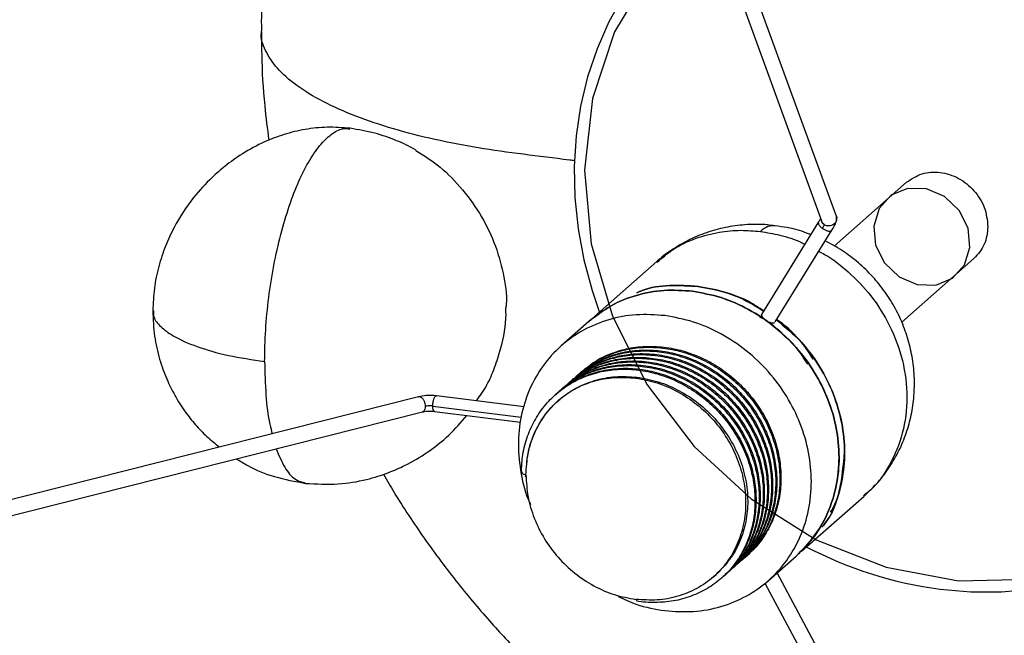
# Paper-space layout '_Dimétrica' of a CAD drawing. Header units: millimetres. Extents: x -377 to 123, y -324 to 160.
# Tile 3 of 7: x -206 to -80, y -97 to -19. Entities that reach past the tile are written whole.
import ezdxf

# ---------------------------------------------------------------- set-up
doc = ezdxf.new("R2010")
doc.units = ezdxf.units.MM

psp = doc.layouts.new('_Dimétrica')

# ---------------------------------------------------------------- linework, layer by layer
at = {"color": 7, "linetype": 'Continuous', "lineweight": 25}
for p, q in [((-101.69, -43.72), (-111.73, -16.18)), ((-113.72, -16.55), (-103.57, -44.41)), ((-175.11, -20.28), (-175.09, -20.17)), ((-92.7, -39.47), (-101.94, -47.62)), ((-103.95, -44.53), (-111.24, -56.35)), ((-109.48, -57.3), (-102.24, -45.58)), ((-102.28, -45.63), (-102.24, -45.53)), ((-124.61, -49.61), (-132.56, -56.62)), ((-93.33, -57.36), (-84.1, -49.22)), ((-121.01, -52.72), (-119.34, -52.77)), ((-120.04, -53.39), (-121.73, -53.35)), ((-114.49, -54.02), (-114.98, -53.89)), ((-115.2, -54.64), (-115.69, -54.52)), ((-110.83, -55.68), (-110.98, -55.9)), ((-133.27, -57.25), (-136.81, -60.37)), ((-110.69, -57.1), (-111.44, -56.69)), ((-134.73, -64.12), (-134.86, -64.23)), ((-134.21, -63.65), (-134.34, -63.77)), ((-135.79, -65.06), (-135.93, -65.17)), ((-135.26, -64.59), (-135.4, -64.71)), ((-127.16, -64.38), (-127.29, -64.5)), ((-137.38, -66.46), (-137.51, -66.57)), ((-136.86, -65.99), (-136.99, -66.11)), ((-136.32, -65.52), (-136.45, -65.64)), ((-155.04, -66.88), (-314.84, -107.25)), ((-141.55, -68.17), (-152.75, -66.76)), ((-137.15, -67.33), (-137.21, -67.39)), ((-314.35, -109.19), (-154.55, -68.82)), ((-153.23, -68.07), (-141.94, -69.49)), ((-153, -68.75), (-142, -70.13)), ((-141.78, -76.51), (-141.92, -76.63)), ((-141.92, -76.63), (-141.32, -76.87)), ((-141.36, -77.13), (-141.35, -76.86)), ((-106.11, -86.62), (-98.15, -79.61)), ((-113.68, -87.72), (-114.11, -88.03)), ((-113.68, -87.72), (-113.55, -87.6)), ((-113.15, -87.25), (-113.12, -87.22)), ((-110.35, -90.37), (-106.81, -87.25)), ((-115.28, -89.13), (-115.14, -89.01)), ((-114.74, -88.65), (-114.61, -88.54)), ((-114.21, -88.19), (-114.08, -88.07)), ((-117.37, -89.89), (-117.04, -89.6)), ((-116.33, -90.06), (-116.2, -89.94)), ((-115.8, -89.59), (-115.67, -89.47)), ((-102.21, -102.52), (-109.23, -89.38)), ((-110.81, -90.69), (-103.98, -103.47))]:
    psp.add_line(p, q, dxfattribs=at)
at = {"color": 7, "linetype": 'Continuous', "lineweight": 25, "flags": 128}
for points in [[(-102.55, 2.37), (-105.62, 1.66), (-109.2, 0.5), (-112.63, -0.97), (-115.89, -2.74), (-118.96, -4.81), (-121.82, -7.15), (-124.44, -9.75), (-126.81, -12.6), (-128.9, -15.67), (-130.72, -18.94), (-132.24, -22.39), (-133.45, -25.99), (-134.34, -29.72), (-134.91, -33.55), (-135.16, -37.46), (-135.08, -41.42), (-134.67, -45.4), (-133.93, -49.37), (-132.88, -53.3), (-131.92, -56.11)], [(-88.4, -91.48), (-84.49, -91.81), (-80.6, -91.8), (-76.77, -91.47), (-73.02, -90.8), (-69.38, -89.8), (-65.87, -88.49), (-62.52, -86.87), (-59.35, -84.94), (-56.38, -82.74), (-53.64, -80.26), (-51.15, -77.54), (-48.91, -74.58), (-46.95, -71.4), (-45.28, -68.04), (-43.92, -64.51), (-42.86, -60.84), (-42.13, -57.06), (-41.72, -53.18), (-41.64, -49.25), (-41.89, -45.27), (-41.96, -44.57)]]:
    psp.add_lwpolyline(points, dxfattribs=at)
at = {"color": 7, "linetype": 'Continuous', "flags": 128}
for points in [[(-76.24, -0.92), (-85.39, 1.71), (-94.65, 2.48), (-103.64, 1.33), (-111.98, -1.67), (-119.35, -6.4), (-125.44, -12.67), (-130, -20.23), (-132.83, -28.77), (-133.84, -37.92), (-132.97, -47.33), (-130.26, -56.6), (-125.82, -65.36), (-119.84, -73.24), (-112.55, -79.93), (-104.26, -85.15), (-95.31, -88.68), (-86.06, -90.39), (-76.89, -90.2)], [(-84.86, -45.35), (-86, -43.07), (-87.87, -41.3), (-90.17, -40.31), (-92.57, -40.25), (-94.69, -41.13), (-96.21, -42.82), (-96.9, -45.06), (-96.66, -47.5), (-95.52, -49.78), (-93.66, -51.55), (-91.35, -52.54), (-88.96, -52.6), (-86.84, -51.72), (-85.32, -50.03), (-84.62, -47.8), (-84.86, -45.35)]]:
    psp.add_lwpolyline(points, dxfattribs=at)
at = {"color": 7, "linetype": 'Continuous', "lineweight": 25}
psp.add_arc((-81.85, -41.11), 50.79, 242.2205, 262.5899, dxfattribs=at)
for points, knots in [([(-106.78, 128.01), (-103.59, 127.56), (-97.03, 126.63), (-86.97, 124.54), (-76.45, 121.8), (-65.51, 118.28), (-54.85, 114.17), (-44.55, 109.53), (-34.66, 104.46), (-24.63, 98.63), (-14.52, 91.99), (-4.39, 84.51), (5.66, 76.16), (15.54, 66.9), (25.15, 56.73), (34.38, 45.66), (43.09, 33.71), (51.18, 20.92), (58.5, 7.36), (64.95, -6.89), (70.4, -21.72), (74.76, -37.01), (77.93, -52.62), (79.87, -68.38), (80.52, -84.15), (79.87, -99.76), (77.93, -115.04), (74.76, -129.84), (70.4, -144.03), (64.95, -157.49), (58.5, -170.12), (51.18, -181.84), (43.08, -192.57), (34.58, -202.2), (28.43, -207.84), (25.48, -210.53)], [0, 0, 0, 0, 0.021763, 0.044639, 0.068681, 0.093938, 0.120457, 0.143551, 0.16757, 0.19253, 0.218442, 0.245311, 0.273132, 0.301896, 0.331581, 0.362157, 0.39358, 0.425798, 0.458745, 0.492343, 0.526504, 0.561129, 0.59611, 0.631333, 0.666678, 0.702023, 0.737246, 0.772228, 0.806852, 0.841013, 0.874612, 0.907558, 0.939776, 0.9712, 1, 1, 1, 1]), ([(32.47, -203.98), (34.69, -201.69), (39.08, -197.15), (44.98, -190.05), (50.28, -182.93), (55.02, -175.74), (60.07, -167.15), (65.2, -156.92), (70.09, -144.91), (74.07, -132.45), (76.88, -120.64), (78.76, -109.54), (79.91, -99.2), (80.37, -90.43), (80.45, -83.37), (80.37, -78.29), (80.17, -73.63), (79.92, -69.75), (79.65, -66.5), (79.33, -63.3), (78.9, -59.55), (78.3, -55.13), (77.53, -50.33), (76.63, -45.49), (75.63, -40.75), (73.92, -33.52), (71.22, -23.89), (66.93, -11.46), (61.67, 1.13), (55.36, 13.87), (48.22, 26.22), (40.29, 38.12), (31.6, 49.51), (22.21, 60.33), (12.16, 70.53), (1.51, 80.06), (-9.69, 88.86), (-21.39, 96.9), (-33.52, 104.13), (-44.97, 109.98), (-55.6, 114.66), (-65.35, 118.39), (-73, 120.87), (-78.41, 122.43), (-81.46, 123.26), (-84.71, 124.08), (-88.6, 125), (-93.57, 126.05), (-99.69, 127.17), (-104.13, 127.78), (-106.53, 128.11)], [0, 0, 0, 0, 0.023468, 0.046456, 0.067934, 0.088716, 0.109507, 0.140684, 0.171871, 0.203067, 0.234313, 0.258095, 0.282366, 0.307212, 0.319137, 0.331192, 0.34228, 0.351145, 0.357858, 0.364551, 0.373125, 0.383572, 0.394898, 0.406004, 0.416887, 0.427545, 0.455923, 0.483741, 0.514925, 0.54608, 0.57723, 0.60836, 0.639489, 0.670603, 0.701701, 0.732795, 0.763879, 0.794948, 0.826008, 0.857061, 0.880249, 0.903565, 0.927116, 0.934597, 0.941725, 0.94858, 0.957368, 0.96902, 0.983319, 1, 1, 1, 1]), ([(-57.95, -284.12), (-55.01, -281.42), (-48.86, -275.78), (-40.36, -266.16), (-32.26, -255.42), (-24.94, -243.7), (-18.49, -231.08), (-13.04, -217.62), (-8.68, -203.43), (-5.5, -188.62), (-3.57, -173.34), (-2.92, -157.74), (-3.57, -141.97), (-5.5, -126.2), (-8.68, -110.6), (-13.04, -95.31), (-18.49, -80.47), (-24.94, -66.22), (-32.26, -52.66), (-40.35, -39.87), (-49.06, -27.92), (-58.29, -16.85), (-67.9, -6.69), (-77.78, 2.57), (-87.83, 10.93), (-97.95, 18.41), (-108.07, 25.04), (-118.1, 30.87), (-127.99, 35.95), (-138.29, 40.58), (-148.95, 44.69), (-159.89, 48.21), (-170.4, 50.95), (-180.47, 53.05), (-187.03, 53.97), (-190.22, 54.42)], [0, 0, 0, 0, 0.0288, 0.060224, 0.092442, 0.125388, 0.158987, 0.193148, 0.227772, 0.262754, 0.297977, 0.333322, 0.368667, 0.40389, 0.438871, 0.473496, 0.507657, 0.541255, 0.574202, 0.60642, 0.637843, 0.668419, 0.698104, 0.726868, 0.754689, 0.781558, 0.80747, 0.83243, 0.856449, 0.879543, 0.906062, 0.931319, 0.955361, 0.978237, 1, 1, 1, 1]), ([(-153.98, 42.23), (-154.49, 41.59), (-156.13, 39.55), (-158.49, 36.1), (-161.11, 31.92), (-163.57, 27.54), (-166.13, 22.35), (-168.33, 17.06), (-170.04, 12.17), (-171.29, 8.06), (-172.36, 3.94), (-173.07, 0.63), (-173.52, -1.8), (-173.77, -3.27), (-174, -4.76), (-174.23, -6.4), (-174.48, -8.49), (-174.77, -11.33), (-175.01, -15.09), (-175.15, -18.14), (-175.11, -19.94), (-175.1, -20.17)], [0, 0, 0, 0, 0.037078, 0.117893, 0.187152, 0.258654, 0.343595, 0.446787, 0.514504, 0.5752, 0.638941, 0.704494, 0.726594, 0.748817, 0.771161, 0.793628, 0.822468, 0.864802, 0.920579, 0.98972, 1, 1, 1, 1]), ([(-98.12, 13.74), (-97.94, 13.62), (-93.93, 10.93), (-86.52, 5), (-76, -4.08), (-66.1, -13.91), (-56.82, -24.32), (-48.21, -35.31), (-40.32, -46.79), (-33.18, -58.72), (-26.84, -71.03), (-22.12, -81.87), (-18.66, -91.06), (-16.13, -98.59), (-13.85, -106.4), (-11.83, -114.5), (-10.17, -122.59), (-8.93, -130.26), (-8.12, -136.77), (-7.61, -142.18), (-7.29, -146.93), (-7.07, -152), (-6.98, -157.82), (-7.1, -164.86), (-7.57, -172.63), (-8.43, -180.7), (-9.86, -190.14), (-12.17, -200.99), (-15.74, -213.2), (-20.19, -225.01), (-25.72, -236.81), (-32.45, -248.52), (-38.64, -257.37), (-43.52, -263.51), (-46.15, -266.66), (-47.92, -268.57), (-48.55, -269.27)], [0, 0, 0, 0, 0.001992, 0.043043, 0.084117, 0.12521, 0.166306, 0.207421, 0.248556, 0.28969, 0.330849, 0.372008, 0.395539, 0.41921, 0.443766, 0.469304, 0.495323, 0.51929, 0.540808, 0.555947, 0.569685, 0.585055, 0.60335, 0.624242, 0.65127, 0.676977, 0.701422, 0.742597, 0.783748, 0.824906, 0.866038, 0.912109, 0.95881, 0.973705, 0.990488, 1, 1, 1, 1]), ([(-135.1, -36.72), (-135.32, -36.69), (-137.51, -36.41), (-141.65, -35.9), (-147.53, -35.11), (-153.1, -34.02), (-158.37, -32.67), (-163.18, -31.04), (-167.36, -29.18), (-170.73, -27.11), (-173.24, -24.91), (-174.66, -22.63), (-175.25, -21.07), (-175.11, -20.3), (-175.11, -20.28)], [0, 0, 0, 0, 0.010525, 0.102639, 0.194283, 0.288155, 0.385587, 0.485879, 0.588185, 0.691545, 0.794942, 0.897354, 0.997816, 1, 1, 1, 1]), ([(-175.1, -20.28), (-175.1, -21.22), (-175.08, -24.37), (-174.83, -29), (-174.35, -32.63), (-174.16, -34.1)], [0, 0, 0, 0, 0.202152, 0.676891, 1, 1, 1, 1]), ([(-163.79, -32.57), (-164.76, -32.5), (-166.67, -32.35), (-169.51, -32.65), (-172.2, -33.3), (-174.9, -34.33), (-177.43, -35.69), (-179.64, -37.27), (-181.75, -39.11), (-184.07, -41.64), (-186.03, -44.64), (-187.42, -47.65), (-188.28, -50.24), (-188.86, -53.02), (-188.94, -54.93), (-188.98, -55.89)], [0, 0, 0, 0, 0.075848, 0.150204, 0.22228, 0.291283, 0.37507, 0.445995, 0.502792, 0.593829, 0.712566, 0.780262, 0.851519, 0.925191, 1, 1, 1, 1]), ([(-174.7, -62.38), (-174.67, -61.04), (-174.62, -58.37), (-174.21, -54.19), (-173.56, -50.06), (-172.66, -46.11), (-171.58, -42.45), (-170.33, -39.22), (-168.95, -36.54), (-167.49, -34.48), (-166.01, -33.13), (-164.76, -32.49), (-164.05, -32.62), (-163.8, -32.67)], [0, 0, 0, 0, 0.094892, 0.189677, 0.284409, 0.379268, 0.47415, 0.568909, 0.66366, 0.758537, 0.853403, 0.948141, 1, 1, 1, 1]), ([(-155.37, -35.38), (-155.42, -35.35), (-156.2, -34.85), (-157.95, -34.08), (-160.7, -33.08), (-162.73, -32.75), (-163.79, -32.57)], [0, 0, 0, 0, 0.020912, 0.311285, 0.63948, 1, 1, 1, 1]), ([(-155.39, -35.41), (-154.47, -35.97), (-152.48, -37.19), (-149.66, -39.99), (-147.17, -43.36), (-145.28, -47.13), (-144.17, -51.06), (-143.72, -53.93), (-143.87, -55.35), (-143.88, -55.5)], [0, 0, 0, 0, 0.142398, 0.309091, 0.476654, 0.644171, 0.812072, 0.980016, 1, 1, 1, 1]), ([(-101.7, -43.73), (-101.69, -43.75), (-101.63, -43.87), (-101.62, -44.13), (-101.7, -44.45), (-101.87, -44.73), (-102.13, -44.94), (-102.45, -45.06), (-102.69, -45.05), (-102.8, -45.04)], [0, 0, 0, 0, 0.034178, 0.2026, 0.363005, 0.509826, 0.665053, 0.831509, 1, 1, 1, 1]), ([(-102.25, -45.59), (-102.05, -45.26), (-101.77, -44.76), (-101.61, -44.19), (-101.65, -43.92), (-101.67, -43.78)], [0, 0, 0, 0, 0.508006, 0.757581, 1, 1, 1, 1]), ([(-109.51, -45.05), (-109.83, -45), (-111, -44.82), (-113.03, -44.84), (-115.55, -45.13), (-117.99, -45.76), (-120.32, -46.69), (-122.47, -47.93), (-123.91, -48.94), (-124.56, -49.58), (-124.63, -49.65)], [0, 0, 0, 0, 0.060367, 0.216366, 0.371543, 0.525721, 0.678805, 0.830778, 0.981699, 1, 1, 1, 1]), ([(-109.51, -45.03), (-109.81, -45.03), (-110.41, -45.01), (-111.06, -45.5), (-111.38, -45.75)], [0, 0, 0, 0, 0.4936066, 1, 1, 1, 1]), ([(-104.96, -46.17), (-105.13, -46.1), (-106.09, -45.68), (-107.62, -45.28), (-108.99, -45.11), (-109.51, -45.05)], [0, 0, 0, 0, 0.120503, 0.665636, 1, 1, 1, 1]), ([(-103.9, -44.48), (-103.94, -44.53), (-103.99, -44.6), (-103.97, -44.74), (-103.93, -44.87), (-103.84, -45), (-103.7, -45.17), (-103.55, -45.29), (-103.45, -45.37)], [0, 0, 0, 0, 0.235606, 0.363365, 0.494595, 0.626614, 0.756648, 1, 1, 1, 1]), ([(-103.69, -44.1), (-103.69, -44.1), (-103.7, -44.11), (-103.75, -44.2), (-103.83, -44.34), (-103.9, -44.46), (-103.94, -44.53)], [0, 0, 0, 0, 0.02959, 0.336905, 0.661811, 1, 1, 1, 1]), ([(-103.22, -44.87), (-103.3, -44.8), (-103.46, -44.68), (-103.53, -44.49), (-103.56, -44.4)], [0, 0, 0, 0, 0.540142, 1, 1, 1, 1]), ([(-103.45, -45.37), (-103.41, -45.31), (-103.34, -45.18), (-103.26, -45.04), (-103.22, -44.92), (-103.22, -44.89), (-103.22, -44.87)], [0, 0, 0, 0, 0.245973, 0.5, 0.754027, 1, 1, 1, 1]), ([(-102.8, -45.04), (-102.88, -45.03), (-103.03, -44.99), (-103.16, -44.91), (-103.22, -44.87)], [0, 0, 0, 0, 0.514821, 1, 1, 1, 1]), ([(-124.55, -49.68), (-123.92, -49.13), (-122.46, -47.84), (-119.72, -46.58), (-116.76, -45.79), (-113.98, -45.53), (-112.21, -45.68), (-111.38, -45.75)], [0, 0, 0, 0, 0.180628, 0.422343, 0.63854, 0.83041, 1, 1, 1, 1]), ([(-111.38, -45.75), (-110.55, -45.9), (-108.79, -46.2), (-106.87, -46.78), (-105.85, -47.31), (-105.71, -47.39)], [0, 0, 0, 0, 0.431476, 0.919636, 1, 1, 1, 1]), ([(-103.45, -45.37), (-103.34, -45.44), (-103.17, -45.54), (-102.94, -45.64), (-102.76, -45.69), (-102.6, -45.71), (-102.42, -45.71), (-102.34, -45.66), (-102.28, -45.63)], [0, 0, 0, 0, 0.243352, 0.373386, 0.505405, 0.636635, 0.764394, 1, 1, 1, 1]), ([(-97.15, -78.6), (-96.88, -78.33), (-96.03, -77.5), (-94.85, -75.87), (-93.63, -73.78), (-92.7, -71.53), (-92.06, -69.2), (-91.76, -67.07), (-91.67, -64.88), (-91.81, -62.68), (-92.28, -60.23), (-93.04, -57.88), (-94.09, -55.61), (-95.41, -53.47), (-97, -51.5), (-98.83, -49.72), (-100.85, -48.17), (-102.35, -47.36), (-103.09, -46.96)], [0, 0, 0, 0, 0.030461, 0.095534, 0.160358, 0.225039, 0.289691, 0.354427, 0.397025, 0.464903, 0.530342, 0.596228, 0.662568, 0.729377, 0.796645, 0.864337, 0.93238, 1, 1, 1, 1]), ([(-103.93, -48.31), (-103.68, -48.43), (-102.32, -49.11), (-99.99, -50.96), (-97.1, -53.98), (-94.68, -57.83), (-93.05, -62.27), (-92.48, -66.99), (-93.05, -71.57), (-94.71, -75.56), (-96.52, -78.23), (-97.9, -79.29), (-98.21, -79.53)], [0, 0, 0, 0, 0.021971, 0.119665, 0.227534, 0.344534, 0.468526, 0.596334, 0.724142, 0.848134, 0.965134, 1, 1, 1, 1]), ([(-119.34, -52.77), (-120.55, -52.69), (-122.99, -52.55), (-125.65, -52.92), (-126.94, -53.48), (-127.16, -53.58)], [0, 0, 0, 0, 0.453191, 0.906383, 1, 1, 1, 1]), ([(-127.16, -53.58), (-126.94, -53.48), (-125.65, -52.92), (-122.99, -52.55), (-120.55, -52.69), (-119.34, -52.77)], [0, 0, 0, 0, 0.093617, 0.546809, 1, 1, 1, 1]), ([(-110.97, -55.91), (-111.37, -55.63), (-112.83, -54.62), (-115.67, -53.46), (-118.11, -53), (-119.34, -52.77)], [0, 0, 0, 0, 0.157278, 0.578639, 1, 1, 1, 1]), ([(-119.34, -52.77), (-117.69, -53.07), (-114.77, -53.61), (-112.13, -55.22), (-110.98, -55.93)], [0, 0, 0, 0, 0.562351, 1, 1, 1, 1]), ([(-119.34, -52.77), (-118.11, -53), (-115.67, -53.46), (-112.83, -54.62), (-111.37, -55.63), (-110.97, -55.91)], [0, 0, 0, 0, 0.421361, 0.8427219, 1, 1, 1, 1]), ([(-188.98, -55.89), (-188.94, -56.98), (-188.85, -59.06), (-188.19, -61.99), (-187.29, -64.51), (-186.18, -66.77), (-184.94, -68.73), (-183.54, -70.47), (-182.11, -72.01), (-181.01, -72.87), (-180.46, -73.3)], [0, 0, 0, 0, 0.163622, 0.313638, 0.44737, 0.56305, 0.687654, 0.791962, 0.89624, 1, 1, 1, 1]), ([(-188.89, -55.89), (-188.9, -56.16), (-188.93, -56.85), (-188.05, -57.93), (-186.3, -59.23), (-183.45, -60.51), (-179.46, -61.66), (-176.28, -62.14), (-174.7, -62.38)], [0, 0, 0, 0, 0.0946803, 0.2414327, 0.3910547, 0.5933098, 0.7964956, 1, 1, 1, 1]), ([(-147.62, -67.41), (-147.16, -66.74), (-146.24, -65.41), (-145.28, -63.14), (-144.33, -60.15), (-143.8, -57.54), (-143.88, -55.77), (-143.9, -55.5)], [0, 0, 0, 0, 0.190812, 0.383183, 0.580801, 0.935318, 1, 1, 1, 1]), ([(-123.58, -56.51), (-124.8, -56.42), (-127.25, -56.26), (-130.78, -56.93), (-134.04, -58.27), (-136.89, -60.27), (-139.23, -62.85), (-140.97, -65.91), (-142.04, -69.34), (-142.42, -73), (-142, -76.72), (-141.4, -79.34), (-140.77, -80.58), (-140.73, -80.67)], [0, 0, 0, 0, 0.099245, 0.19849, 0.297734, 0.396979, 0.496224, 0.595469, 0.694714, 0.793959, 0.893203, 0.992448, 1, 1, 1, 1]), ([(-110.69, -57.1), (-110.79, -57.02), (-110.99, -56.86), (-111.18, -56.6), (-111.26, -56.38), (-111.19, -56.28), (-111.16, -56.23)], [0, 0, 0, 0, 0.2498819, 0.4997736, 0.7497791, 1, 1, 1, 1]), ([(-105.33, -62.72), (-105.8, -61.98), (-107.21, -59.78), (-109.3, -58.17), (-110.69, -57.1)], [0, 0, 0, 0, 0.333329, 1, 1, 1, 1]), ([(-110.69, -57.1), (-110.58, -57.17), (-110.35, -57.31), (-110.01, -57.43), (-109.71, -57.47), (-109.59, -57.41), (-109.54, -57.38)], [0, 0, 0, 0, 0.249878, 0.499973, 0.750102, 1, 1, 1, 1]), ([(-104.62, -62.1), (-105.09, -61.36), (-106.33, -59.39), (-108.18, -57.96), (-109.33, -57.06)], [0, 0, 0, 0, 0.375455, 1, 1, 1, 1]), ([(-109.33, -57.06), (-108.21, -57.98), (-105.74, -60.01), (-102.96, -64.17), (-101.06, -68.98), (-100.4, -74.02), (-101.12, -78.81), (-102.25, -82.09), (-103.39, -83.41), (-103.53, -83.56)], [0, 0, 0, 0, 0.13945, 0.307119, 0.474787, 0.642456, 0.810124, 0.977792, 1, 1, 1, 1]), ([(-102.41, -81.65), (-102.29, -81.44), (-101.57, -80.23), (-100.9, -77.63), (-100.5, -74), (-100.87, -70.25), (-101.94, -66.56), (-103.67, -63.04), (-106.04, -59.92), (-107.98, -57.88), (-109.18, -57.09), (-109.3, -57.01)], [0, 0, 0, 0, 0.028228, 0.164876, 0.301524, 0.438172, 0.57482, 0.711469, 0.848117, 0.984765, 1, 1, 1, 1]), ([(-109.3, -57.01), (-109.18, -57.09), (-107.98, -57.88), (-106.04, -59.92), (-103.67, -63.04), (-101.94, -66.56), (-100.87, -70.25), (-100.5, -74), (-100.9, -77.63), (-101.57, -80.23), (-102.29, -81.44), (-102.41, -81.65)], [0, 0, 0, 0, 0.015235, 0.151883, 0.288531, 0.42518, 0.561828, 0.698476, 0.835124, 0.971772, 1, 1, 1, 1]), ([(-135.37, -64.74), (-135.03, -64.44), (-134.13, -63.63), (-132.35, -62.66), (-130.14, -61.86), (-127.78, -61.47), (-125.36, -61.48), (-122.94, -61.89), (-120.55, -62.69), (-118.26, -63.87), (-116.16, -65.38), (-114.31, -67.18), (-112.73, -69.22), (-111.46, -71.46), (-110.54, -73.86), (-110.02, -76.3), (-109.89, -78.74), (-110.15, -81.11), (-110.8, -83.38), (-111.84, -85.45), (-112.94, -87.01), (-113.78, -87.74), (-114.05, -87.97)], [0, 0, 0, 0, 0.0308191, 0.0832659, 0.1362881, 0.1891679, 0.2411988, 0.2927636, 0.3453814, 0.398433, 0.4511982, 0.5029796, 0.554753, 0.6075143, 0.6605664, 0.713189, 0.7647585, 0.8167822, 0.869659, 0.9226825, 0.9751348, 1, 1, 1, 1]), ([(-135.23, -64.63), (-134.9, -64.32), (-133.99, -63.51), (-132.22, -62.54), (-130.01, -61.74), (-127.64, -61.35), (-125.23, -61.36), (-122.81, -61.77), (-120.42, -62.57), (-118.13, -63.75), (-116.03, -65.26), (-114.17, -67.06), (-112.59, -69.1), (-111.33, -71.35), (-110.41, -73.74), (-109.89, -76.19), (-109.76, -78.62), (-110.01, -80.99), (-110.66, -83.26), (-111.7, -85.34), (-112.86, -86.96), (-113.78, -87.74), (-114.12, -88.04)], [0, 0, 0, 0, 0.030651, 0.0827697, 0.1354602, 0.1880093, 0.2397146, 0.2909569, 0.3432456, 0.3959654, 0.4484005, 0.499858, 0.5513076, 0.6037389, 0.6564591, 0.7087525, 0.7599995, 0.8116978, 0.8642438, 0.9169357, 0.9690599, 1, 1, 1, 1]), ([(-135.1, -64.51), (-134.91, -64.32), (-134.2, -63.58), (-132.65, -62.61), (-130.52, -61.66), (-128.2, -61.11), (-125.8, -60.96), (-123.38, -61.21), (-120.97, -61.85), (-118.63, -62.88), (-116.44, -64.27), (-114.49, -65.96), (-112.79, -67.9), (-111.4, -70.07), (-110.33, -72.42), (-109.65, -74.86), (-109.36, -77.3), (-109.47, -79.7), (-109.96, -82.02), (-110.85, -84.18), (-111.91, -85.92), (-112.79, -86.79), (-113.12, -87.13)], [0, 0, 0, 0, 0.018378, 0.070638, 0.123755, 0.177021, 0.229712, 0.281409, 0.333895, 0.3871, 0.440308, 0.492801, 0.544496, 0.597181, 0.650445, 0.703566, 0.755835, 0.807634, 0.860491, 0.913784, 0.96679, 1, 1, 1, 1]), ([(-134.48, -63.92), (-134.46, -63.89), (-133.89, -63.33), (-132.51, -62.51), (-130.39, -61.54), (-128.07, -60.99), (-125.67, -60.84), (-123.25, -61.09), (-120.84, -61.74), (-118.5, -62.77), (-116.31, -64.15), (-114.35, -65.84), (-112.66, -67.79), (-111.26, -69.96), (-110.2, -72.3), (-109.52, -74.74), (-109.23, -77.18), (-109.33, -79.58), (-109.83, -81.9), (-110.7, -84.08), (-111.97, -85.98), (-112.94, -87.16), (-113.55, -87.6), (-113.55, -87.6)], [0, 0, 0, 0, 0.002818, 0.0549, 0.107836, 0.160919, 0.213431, 0.264951, 0.317258, 0.370281, 0.423307, 0.475621, 0.52714, 0.579645, 0.632726, 0.685666, 0.737756, 0.789378, 0.842055, 0.895166, 0.947991, 0.999831, 1, 1, 1, 1]), ([(-134.16, -63.68), (-133.75, -63.33), (-132.75, -62.49), (-130.87, -61.53), (-128.62, -60.81), (-126.24, -60.5), (-123.82, -60.6), (-121.4, -61.08), (-119.02, -61.96), (-116.76, -63.21), (-114.71, -64.78), (-112.91, -66.63), (-111.39, -68.71), (-110.19, -70.99), (-109.35, -73.41), (-108.9, -75.85), (-108.85, -78.28), (-109.18, -80.63), (-109.91, -82.88), (-111.03, -84.9), (-112.14, -86.36), (-112.95, -87.03), (-113.18, -87.21)], [0, 0, 0, 0, 0.0366491, 0.089176, 0.142137, 0.1948128, 0.2465074, 0.2981908, 0.3508611, 0.4038226, 0.4563563, 0.5078388, 0.5597721, 0.6125578, 0.6654911, 0.717855, 0.7692301, 0.8213877, 0.8742605, 0.9271366, 0.9793037, 1, 1, 1, 1]), ([(-133.41, -63.07), (-133.2, -62.9), (-132.4, -62.23), (-130.73, -61.42), (-128.49, -60.69), (-126.11, -60.39), (-123.69, -60.48), (-121.27, -60.97), (-118.89, -61.84), (-116.63, -63.09), (-114.58, -64.66), (-112.78, -66.51), (-111.26, -68.59), (-110.05, -70.88), (-109.21, -73.29), (-108.77, -75.74), (-108.71, -78.16), (-109.05, -80.52), (-109.78, -82.76), (-110.9, -84.78), (-111.86, -86.09), (-112.5, -86.63), (-112.57, -86.69)], [0, 0, 0, 0, 0.019374, 0.073668, 0.12841, 0.182857, 0.23629, 0.289711, 0.344153, 0.398895, 0.453195, 0.506409, 0.560089, 0.61465, 0.669363, 0.723488, 0.77659, 0.830502, 0.885153, 0.939807, 0.993729, 1, 1, 1, 1]), ([(-174.7, -62.38), (-174.66, -63.82), (-174.59, -66.69), (-174.22, -69.8), (-173.83, -71.21), (-173.72, -71.6)], [0, 0, 0, 0, 0.419498, 0.838426, 1, 1, 1, 1]), ([(-137.22, -66.34), (-137.21, -66.32), (-136.7, -65.74), (-135.42, -64.85), (-133.39, -63.74), (-131.13, -63.03), (-128.75, -62.72), (-126.33, -62.82), (-123.91, -63.31), (-121.54, -64.18), (-119.28, -65.44), (-117.22, -67.01), (-115.42, -68.86), (-113.9, -70.94), (-112.7, -73.22), (-111.86, -75.64), (-111.42, -78.08), (-111.37, -80.51), (-111.71, -82.86), (-112.43, -85.11), (-113.56, -87.12), (-114.52, -88.44), (-115.16, -88.98), (-115.23, -89.03)], [0, 0, 0, 0, 0.001208, 0.052608, 0.105059, 0.15794, 0.210534, 0.262146, 0.313756, 0.366349, 0.41923, 0.471682, 0.523084, 0.574943, 0.627651, 0.680503, 0.732785, 0.784082, 0.836164, 0.888959, 0.941754, 0.993838, 1, 1, 1, 1]), ([(-136.81, -66.01), (-136.4, -65.66), (-135.4, -64.82), (-133.51, -63.87), (-131.26, -63.15), (-128.88, -62.84), (-126.46, -62.94), (-124.04, -63.42), (-121.67, -64.3), (-119.41, -65.55), (-117.35, -67.13), (-115.55, -68.97), (-114.04, -71.06), (-112.83, -73.34), (-112, -75.75), (-111.55, -78.2), (-111.5, -80.62), (-111.84, -82.98), (-112.56, -85.22), (-113.68, -87.24), (-114.79, -88.71), (-115.6, -89.37), (-115.83, -89.55)], [0, 0, 0, 0, 0.036757, 0.08929, 0.142255, 0.194933, 0.246627, 0.298319, 0.350995, 0.403961, 0.456496, 0.507979, 0.559921, 0.612712, 0.665649, 0.718014, 0.769392, 0.821557, 0.874435, 0.927314, 0.979481, 1, 1, 1, 1]), ([(-136.42, -65.67), (-136.21, -65.47), (-135.44, -64.73), (-133.83, -63.8), (-131.66, -62.92), (-129.31, -62.45), (-126.91, -62.38), (-124.48, -62.71), (-122.08, -63.43), (-119.76, -64.54), (-117.62, -65.99), (-115.71, -67.74), (-114.08, -69.73), (-112.74, -71.94), (-111.76, -74.31), (-111.15, -76.75), (-110.94, -79.19), (-111.13, -81.58), (-111.7, -83.88), (-112.67, -85.99), (-113.75, -87.64), (-114.61, -88.44), (-114.91, -88.72)], [0, 0, 0, 0, 0.020524, 0.073109, 0.126413, 0.179718, 0.232307, 0.284098, 0.336883, 0.390246, 0.443464, 0.495827, 0.547724, 0.60068, 0.654072, 0.707175, 0.759287, 0.811394, 0.864495, 0.917887, 0.970846, 1, 1, 1, 1]), ([(-136.4, -65.68), (-136.25, -65.51), (-135.58, -64.78), (-134.11, -63.78), (-132.03, -62.75), (-129.73, -62.12), (-127.34, -61.89), (-124.92, -62.07), (-122.51, -62.63), (-120.15, -63.59), (-117.92, -64.91), (-115.92, -66.54), (-114.17, -68.43), (-112.71, -70.56), (-111.58, -72.88), (-110.82, -75.3), (-110.45, -77.75), (-110.47, -80.16), (-110.89, -82.5), (-111.69, -84.71), (-112.88, -86.68), (-113.93, -87.99), (-114.64, -88.54), (-114.76, -88.63)], [0, 0, 0, 0, 0.0153237, 0.0659923, 0.1176271, 0.1695459, 0.2210437, 0.2715111, 0.3224245, 0.3741722, 0.4260629, 0.477394, 0.5277571, 0.5788902, 0.6307229, 0.6825573, 0.7336953, 0.7840572, 0.835384, 0.8872738, 0.9390238, 0.9899427, 1, 1, 1, 1]), ([(-135.85, -65.15), (-135.78, -65.09), (-135.14, -64.5), (-133.69, -63.69), (-131.53, -62.8), (-129.18, -62.33), (-126.77, -62.26), (-124.35, -62.6), (-121.95, -63.32), (-119.63, -64.42), (-117.48, -65.88), (-115.58, -67.62), (-113.95, -69.61), (-112.61, -71.82), (-111.62, -74.19), (-111.02, -76.64), (-110.81, -79.07), (-110.99, -81.46), (-111.56, -83.76), (-112.53, -85.88), (-113.64, -87.56), (-114.54, -88.39), (-114.88, -88.7)], [0, 0, 0, 0, 0.006899, 0.0600422, 0.113912, 0.1677828, 0.2209293, 0.2732703, 0.3266148, 0.3805437, 0.4343267, 0.4872454, 0.5396927, 0.593211, 0.6471696, 0.7008359, 0.7535006, 0.8061608, 0.8598248, 0.9137837, 0.9673047, 1, 1, 1, 1]), ([(-135.79, -65.06), (-135.2, -64.59), (-134, -63.64), (-131.89, -62.64), (-129.6, -62), (-127.21, -61.78), (-124.79, -61.95), (-122.37, -62.51), (-120.01, -63.47), (-117.79, -64.79), (-115.78, -66.42), (-114.04, -68.32), (-112.58, -70.44), (-111.44, -72.76), (-110.68, -75.19), (-110.32, -77.63), (-110.34, -80.05), (-110.76, -82.38), (-111.56, -84.6), (-112.76, -86.56), (-113.72, -87.8), (-114.35, -88.29), (-114.38, -88.31)], [0, 0, 0, 0, 0.05176, 0.104591, 0.157712, 0.210403, 0.262039, 0.314132, 0.367078, 0.420171, 0.472691, 0.524221, 0.576538, 0.629572, 0.682607, 0.734929, 0.786457, 0.838973, 0.892065, 0.945013, 0.997112, 1, 1, 1, 1]), ([(-141.92, -76.63), (-141.87, -75.83), (-141.79, -74.21), (-141.16, -71.89), (-140.18, -69.74), (-138.85, -67.84), (-137.21, -66.23), (-135.31, -64.94), (-133.16, -64), (-130.85, -63.44), (-128.45, -63.3), (-126.02, -63.55), (-123.61, -64.2), (-121.27, -65.23), (-119.09, -66.62), (-117.13, -68.3), (-115.44, -70.25), (-114.04, -72.42), (-112.98, -74.77), (-112.3, -77.2), (-112.01, -79.65), (-112.12, -82.05), (-112.61, -84.36), (-113.5, -86.53), (-114.74, -88.47), (-116.29, -90.11), (-118.11, -91.44), (-120.19, -92.43), (-122.45, -93.05), (-124.81, -93.21), (-126.43, -93.17), (-127.24, -92.97), (-127.25, -92.97)], [0, 0, 0, 0, 0.034048, 0.068743, 0.103629, 0.138231, 0.17214, 0.206352, 0.241123, 0.27599, 0.310479, 0.344319, 0.378679, 0.413507, 0.448335, 0.482695, 0.516535, 0.551024, 0.585891, 0.620662, 0.654874, 0.688783, 0.723385, 0.75827, 0.792966, 0.827014, 0.861062, 0.895757, 0.930643, 0.965245, 0.999154, 1, 1, 1, 1]), ([(-137.13, -66.25), (-137.1, -66.23), (-136.53, -65.66), (-135.16, -64.84), (-133.04, -63.87), (-130.71, -63.33), (-128.31, -63.18), (-125.89, -63.43), (-123.48, -64.08), (-121.14, -65.11), (-118.95, -66.5), (-117, -68.19), (-115.31, -70.13), (-113.91, -72.3), (-112.85, -74.65), (-112.17, -77.09), (-111.88, -79.53), (-111.99, -81.93), (-112.48, -84.25), (-113.36, -86.42), (-114.63, -88.32), (-115.6, -89.5), (-116.2, -89.94), (-116.2, -89.94)], [0, 0, 0, 0, 0.002833, 0.054926, 0.107871, 0.160961, 0.213477, 0.265005, 0.317322, 0.370354, 0.423387, 0.475705, 0.527232, 0.579748, 0.632838, 0.685783, 0.737877, 0.789509, 0.842196, 0.895315, 0.948146, 0.999989, 1, 1, 1, 1]), ([(-134.92, -64.36), (-134.84, -64.26), (-134.74, -64.13), (-134.61, -64.03), (-134.58, -64)], [0, 0, 0, 0, 0.749827, 1, 1, 1, 1]), ([(-134.58, -64), (-134.56, -63.99), (-134.45, -63.86), (-134.31, -63.77), (-134.19, -63.68)], [0, 0, 0, 0, 0.103792, 1, 1, 1, 1]), ([(-141.32, -76.87), (-141.26, -75.96), (-141.15, -74.11), (-140.3, -71.52), (-138.98, -69.2), (-137.21, -67.26), (-135.06, -65.75), (-132.6, -64.73), (-129.92, -64.2), (-128.07, -64.32), (-127.16, -64.38)], [0, 0, 0, 0, 0.123787, 0.25, 0.376213, 0.5, 0.623787, 0.75, 0.876213, 1, 1, 1, 1]), ([(-127.16, -64.38), (-126.24, -64.54), (-124.4, -64.87), (-121.72, -66.03), (-119.25, -67.64), (-117.11, -69.66), (-115.34, -72.01), (-114.01, -74.63), (-113.19, -77.4), (-112.91, -80.18), (-113.16, -82.91), (-113.95, -85.46), (-115.22, -87.77), (-116.44, -88.99), (-117.04, -89.6)], [0, 0, 0, 0, 0.0825245, 0.1666667, 0.2508088, 0.3333333, 0.4158579, 0.5, 0.5841421, 0.6666667, 0.7491912, 0.8333333, 0.9174755, 1, 1, 1, 1]), ([(-137.5, -66.62), (-137.45, -66.55), (-137.36, -66.44), (-137.26, -66.36), (-137.22, -66.34)], [0, 0, 0, 0, 0.689959, 1, 1, 1, 1]), ([(-155.04, -66.88), (-155.03, -66.88), (-154.95, -66.85), (-154.79, -66.89), (-154.6, -67.02), (-154.46, -67.19), (-154.37, -67.36), (-154.29, -67.54), (-154.21, -67.8), (-154.2, -67.99), (-154.19, -68.11)], [0, 0, 0, 0, 0.023521, 0.209716, 0.395912, 0.496878, 0.600587, 0.704919, 0.807683, 1, 1, 1, 1]), ([(-152.76, -66.76), (-152.98, -66.74), (-153.41, -66.7), (-154.22, -66.72), (-154.72, -66.82), (-155.03, -66.88)], [0, 0, 0, 0, 0.2914472, 0.561338, 1, 1, 1, 1]), ([(-153.23, -68.07), (-153.23, -67.94), (-153.22, -67.75), (-153.17, -67.49), (-153.13, -67.3), (-153.07, -67.13), (-152.99, -66.94), (-152.88, -66.78), (-152.79, -66.77), (-152.75, -66.76)], [0, 0, 0, 0, 0.197902, 0.303649, 0.411012, 0.517732, 0.62163, 0.813232, 1, 1, 1, 1]), ([(-154.19, -68.11), (-154.2, -68.23), (-154.21, -68.41), (-154.29, -68.6), (-154.37, -68.71), (-154.45, -68.79), (-154.52, -68.8), (-154.55, -68.81)], [0, 0, 0, 0, 0.331258, 0.508262, 0.687971, 0.866604, 1, 1, 1, 1]), ([(-154.55, -68.82), (-154.47, -68.8), (-154.28, -68.76), (-153.91, -68.72), (-153.46, -68.7), (-153.15, -68.73), (-153, -68.75)], [0, 0, 0, 0, 0.196273, 0.432787, 0.704657, 1, 1, 1, 1]), ([(-153.23, -68.07), (-153.31, -68.06), (-153.47, -68.04), (-153.73, -68.04), (-153.98, -68.07), (-154.12, -68.1), (-154.19, -68.11)], [0, 0, 0, 0, 0.245973, 0.5, 0.754027, 1, 1, 1, 1]), ([(-153, -68.74), (-153, -68.74), (-153.03, -68.75), (-153.07, -68.72), (-153.13, -68.65), (-153.17, -68.54), (-153.22, -68.36), (-153.23, -68.18), (-153.23, -68.07)], [0, 0, 0, 0, 0.007717, 0.173566, 0.343919, 0.515297, 0.684097, 1, 1, 1, 1]), ([(-169.47, -77.95), (-168.08, -78.03), (-165.47, -78.18), (-161.88, -77.57), (-159.06, -76.69), (-156.43, -75.54), (-153.82, -74), (-151.11, -71.87), (-149.61, -70.13), (-148.86, -69.27)], [0, 0, 0, 0, 0.180269, 0.337649, 0.465388, 0.558993, 0.705881, 0.853117, 1, 1, 1, 1]), ([(-173.21, -73.53), (-172.87, -74.37), (-172.18, -76.04), (-170.89, -77.55), (-169.92, -77.79), (-169.46, -77.91)], [0, 0, 0, 0, 0.3428002, 0.687822, 1, 1, 1, 1]), ([(-103.53, -83.56), (-103.39, -83.41), (-102.25, -82.09), (-101.06, -78.82), (-100.77, -75.59), (-100.63, -73.98)], [0, 0, 0, 0, 0.06211, 0.531055, 1, 1, 1, 1]), ([(-178.27, -74.81), (-177.8, -75.11), (-176.29, -76.06), (-173.35, -77.24), (-170.8, -77.71), (-169.47, -77.95)], [0, 0, 0, 0, 0.176495, 0.569318, 1, 1, 1, 1]), ([(-159.51, -76.77), (-159.06, -77.56), (-157.46, -80.36), (-154.31, -85.06), (-150.16, -90.64), (-145.88, -95.72), (-141.78, -100.09), (-137.94, -103.79), (-134.43, -106.89), (-131.18, -109.51), (-127.69, -112.13), (-123.43, -115.12), (-118.69, -118.16), (-113.54, -121.1), (-109.08, -123.42), (-106.13, -124.68), (-105.05, -125.14)], [0, 0, 0, 0, 0.036626, 0.130173, 0.227236, 0.316291, 0.396853, 0.468972, 0.532742, 0.588312, 0.644779, 0.714342, 0.798221, 0.871064, 0.95276, 1, 1, 1, 1]), ([(-98.17, -79.61), (-98.13, -79.58), (-97.88, -79.39), (-97.68, -79.16), (-97.5, -78.95)], [0, 0, 0, 0, 0.143961, 1, 1, 1, 1]), ([(-115.3, -89.1), (-115.4, -89.21), (-115.56, -89.39), (-115.77, -89.52), (-115.86, -89.58)], [0, 0, 0, 0, 0.59156, 1, 1, 1, 1]), ([(-115.17, -88.99), (-115.26, -89.1), (-115.37, -89.22), (-115.5, -89.31), (-115.52, -89.32)], [0, 0, 0, 0, 0.890128, 1, 1, 1, 1]), ([(-129.54, -92.4), (-128.77, -92.77), (-126.85, -93.68), (-124.81, -94.02), (-123.58, -94.22)], [0, 0, 0, 0, 0.396697, 1, 1, 1, 1])]:
    psp.add_open_spline(points, degree=3, knots=knots, dxfattribs=at)
for points in [[(-92.7, -39.47), (-92.07, -39.04), (-90.82, -38.2), (-88.39, -38.06), (-86.01, -38.83), (-84, -40.45), (-82.59, -42.67), (-82.41, -44.29), (-82.32, -45.11)], [(-82.32, -45.11), (-82.4, -45.91), (-82.57, -47.51), (-83.59, -48.65), (-84.1, -49.22)], [(-133.27, -57.25), (-132.36, -56.54), (-130.53, -55.12), (-127.24, -53.82), (-123.72, -53.14), (-121.27, -53.31), (-120.04, -53.39)], [(-120.04, -53.39), (-121.27, -53.31), (-123.72, -53.14), (-127.24, -53.82), (-130.53, -55.12), (-132.36, -56.54), (-133.27, -57.25)], [(-120.04, -53.39), (-118.82, -53.62), (-116.37, -54.06), (-112.84, -55.63), (-109.58, -57.78), (-106.73, -60.51), (-104.39, -63.68), (-102.65, -67.18), (-101.58, -70.87), (-101.21, -74.62), (-101.57, -78.28), (-102.65, -81.69), (-104.36, -84.79), (-106, -86.43), (-106.81, -87.25)], [(-106.81, -87.25), (-106, -86.43), (-104.36, -84.79), (-102.65, -81.69), (-101.57, -78.28), (-101.21, -74.62), (-101.58, -70.87), (-102.65, -67.18), (-104.39, -63.68), (-106.73, -60.51), (-109.58, -57.78), (-112.84, -55.63), (-116.37, -54.06), (-118.82, -53.62), (-120.04, -53.39)], [(-110.69, -57.1), (-112.16, -56.18), (-115.12, -54.34), (-118.4, -53.71), (-120.04, -53.39)], [(-123.58, -94.22), (-122.35, -94.31), (-119.9, -94.47), (-116.37, -93.8), (-113.12, -92.46), (-110.26, -90.46), (-107.92, -87.88), (-106.18, -84.82), (-105.11, -81.39), (-104.75, -77.74), (-105.11, -73.99), (-106.18, -70.29), (-107.92, -66.79), (-110.26, -63.62), (-113.12, -60.9), (-116.37, -58.75), (-119.9, -57.18), (-122.35, -56.73), (-123.58, -56.51)], [(-106.81, -87.25), (-105.75, -86.13), (-103.61, -83.89), (-101.77, -79.47), (-101.12, -74.64), (-101.76, -69.61), (-103.66, -64.79), (-106.63, -60.4), (-109.34, -58.2), (-110.69, -57.1)], [(-141.32, -76.87), (-141.27, -75.95), (-141.16, -74.11), (-140.33, -71.55), (-139.03, -69.25), (-137.28, -67.32), (-135.14, -65.81), (-132.69, -64.81), (-130.05, -64.31), (-128.21, -64.43), (-127.29, -64.5)], [(-127.29, -64.5), (-126.37, -64.67), (-124.54, -65), (-121.89, -66.18), (-119.44, -67.79), (-117.3, -69.83), (-115.55, -72.21), (-114.24, -74.84), (-113.44, -77.61), (-113.17, -80.42), (-113.44, -83.16), (-114.24, -85.73), (-115.55, -88.03), (-117.3, -89.96), (-119.44, -91.46), (-121.89, -92.46), (-124.54, -92.97), (-126.37, -92.84), (-127.29, -92.78)], [(-141.32, -76.87), (-141.27, -77.8), (-141.16, -79.67), (-140.33, -82.44), (-139.03, -85.07), (-137.28, -87.45), (-135.14, -89.49), (-132.69, -91.1), (-130.05, -92.28), (-128.21, -92.61), (-127.29, -92.78)]]:
    psp.add_open_spline(points, degree=3, dxfattribs=at)

doc.saveas('drawing.dxf')
